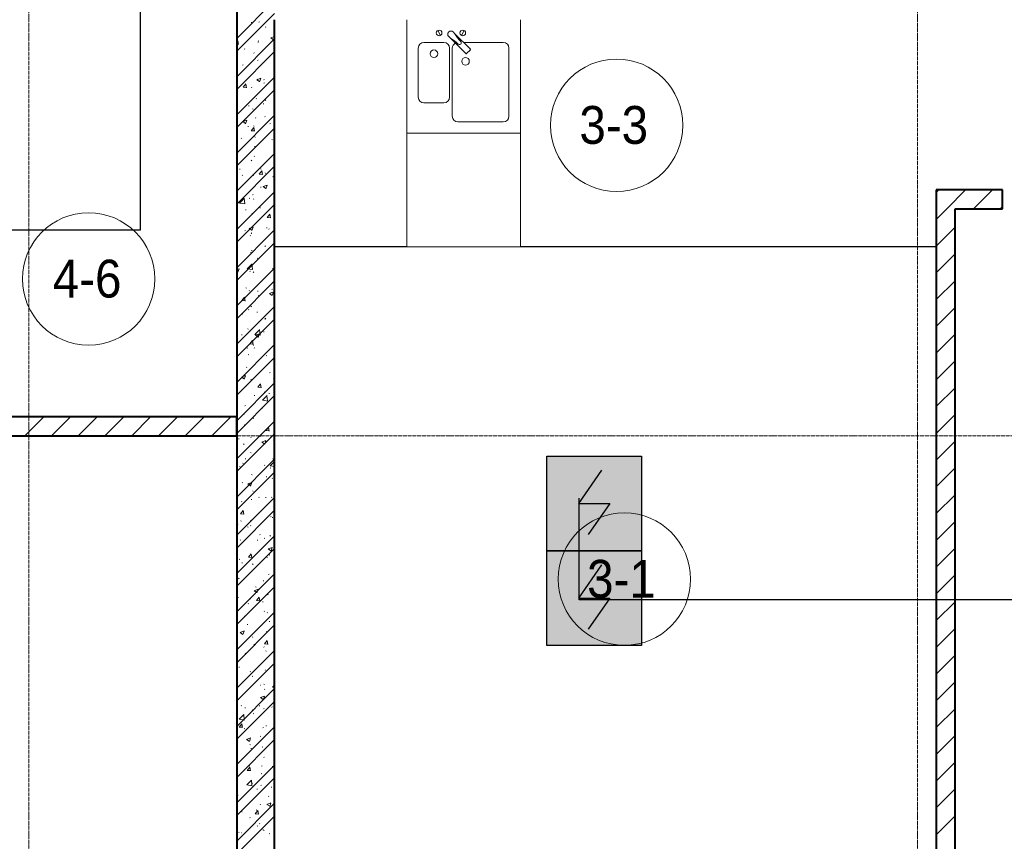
# Model space of a CAD drawing. Header units: millimetres. Extents: x -816133 to 919604, y 87941 to 147341.
# Tile 193 of 201: x 134837 to 140046, y 122190 to 126533. Entities that reach past the tile are written whole.
import ezdxf

# ---------------------------------------------------------------- set-up
doc = ezdxf.new("R2010")
doc.units = ezdxf.units.MM
doc.linetypes.add('ADSK_Линия сетки', pattern=[25, 20, -2.5, 0, -2.5])
doc.linetypes.add('Линия сетки', pattern=[25, 20, -2.5, 0, -2.5])
for name, color, linetype, lineweight in [('A-010-A_ROOM', 7, 'Continuous', 20), ('A-200-M_WALL', 7, 'Continuous', 18), ('A-200-M_WALL_INT', 7, 'Continuous', 18), ('A-200-M_WALL_PAT', 7, 'Continuous', 40), ('A-700-M_FFE', 7, 'Continuous', 18), ('M-520-M_DRAINAGE_FW', 7, 'Continuous', 18), ('Z-030-M_GRID', 7, 'Continuous', 9), ('СОУЭ', 1, 'Continuous', 30), ('СС-011-ПОЖ-СИГНАЛИЗАЦИЯ', 1, 'Continuous', 30)]:
    doc.layers.add(name, color=color, linetype=linetype, lineweight=lineweight)
doc.layers.add('EI_HATCH_GALV', color=7, linetype='Continuous')
doc.styles.add('Arial_2', font='arial.ttf', dxfattribs={"width": 0.9, "height": 400})

# ---------------------------------------------------------------- blocks, each defined once
blk = doc.blocks.new('13эт')
at = {"layer": 'A-010-A_ROOM', "color": 9}
for centre in [(413304.8, 125975), (410511.7, 125162.4), (413345.7, 123575.6)]:
    blk.add_circle(centre, 350, dxfattribs=at)
at = {"layer": 'A-200-M_WALL', "color": 9}
for p, q in [((411495.4, 125333.3), (412195.4, 125333.3)), ((412195.4, 125333.3), (411495.4, 125333.3)), ((411495.4, 125332.5), (414995.4, 125332.5)), ((414995.4, 125332.5), (411495.4, 125332.5)), ((412795.4, 125333.3), (414995.4, 125333.3)), ((414995.4, 125333.3), (412795.4, 125333.3))]:
    blk.add_line(p, q, dxfattribs=at)
at = {"layer": 'A-200-M_WALL_INT', "color": 9, "lineweight": 40}
for p, q in [((411295.4, 126732.5), (411295.4, 121532.9)), ((411495.4, 121532.9), (411495.4, 126532.9)), ((415345.4, 125632.9), (414995.4, 125632.9)), ((414995.4, 125632.9), (414995.4, 125532.9)), ((415345.4, 125532.9), (415345.4, 125632.9)), ((414995.4, 125532.9), (414995.4, 121532.9)), ((415095.4, 121532.9), (415095.4, 125532.9)), ((415095.4, 125532.9), (415345.4, 125532.9)), ((411295.4, 124432.9), (408845.4, 124432.9)), ((411295.4, 124332.9), (411295.4, 124432.9)), ((408845.4, 124332.9), (411295.4, 124332.9))]:
    blk.add_line(p, q, dxfattribs=at)
at = {"layer": 'A-200-M_WALL_PAT', "color": 9, "linetype": 'Continuous', "lineweight": 9}
for p, q in [((411295.4, 126433.9), (411495.4, 126633.9)), ((411295.4, 126366.6), (411495.4, 126566.6)), ((411371, 126518.4), (411374.4, 126518.8)), ((411412.7, 126520.4), (411415.3, 126522.4)), ((411295.4, 126508.4), (411297.8, 126508.8)), ((411446.9, 126494.7), (411449.4, 126492.4)), ((411295.4, 126231.8), (411495.4, 126431.8)), ((411295.4, 126414.8), (411301.8, 126422.3)), ((411305.3, 126402.3), (411301.8, 126421.4)), ((411406.3, 126413.4), (411409.6, 126413.8)), ((411409, 126418.9), (411411.6, 126420.9)), ((411475.1, 126436.6), (411490.3, 126426.4)), ((411475.3, 126436.4), (411495.4, 126444.2)), ((411490.5, 126425.3), (411495.4, 126440)), ((411295.4, 126404.1), (411305.1, 126403.2)), ((411295.4, 126164.5), (411495.4, 126364.5)), ((411336.1, 126379.5), (411338.9, 126377.7)), ((411385.6, 126357.5), (411388, 126355.2)), ((411400.4, 126338.5), (411403.2, 126336.7)), ((411405.3, 126317.4), (411407.9, 126319.5)), ((411326.1, 126293.2), (411329.4, 126293.6)), ((411295.4, 126029.8), (411495.4, 126229.8)), ((411401, 126215.6), (411416.1, 126205.4)), ((411401.1, 126215.4), (411422.4, 126223.6)), ((411401.6, 126216), (411404.2, 126218)), ((411416.3, 126204.3), (411422.5, 126222.7)), ((411438.2, 126217.7), (411441, 126215.9)), ((411438.2, 126198.3), (411441.5, 126198.7)), ((411295.4, 125962.4), (411495.4, 126162.4)), ((411329.2, 126175.6), (411347.4, 126174)), ((411329.4, 126175.5), (411344, 126193.1)), ((411347.6, 126173), (411344.1, 126192.1)), ((411373, 126175.7), (411375.5, 126173.4)), ((411397.9, 126114.5), (411400.5, 126116.5)), ((411446, 126108.7), (411448.5, 126106.5)), ((411358, 126078), (411361.3, 126078.5)), ((411378.8, 126061.9), (411381.6, 126060.1)), ((411434.5, 126088.1), (411437.9, 126088.6)), ((411295.4, 125827.7), (411495.4, 126027.7)), ((411326.8, 125994.6), (411342, 125984.3)), ((411326.9, 125994.4), (411348.3, 126002.6)), ((411342.2, 125983.3), (411348.3, 126001.7)), ((411394.1, 126013), (411396.8, 126015.1)), ((411443.1, 126021), (411445.9, 126019.2)), ((411295.4, 125760.4), (411495.4, 125960.4)), ((411354.4, 125967.9), (411357.7, 125968.3)), ((411371.5, 125946.3), (411389.7, 125944.7)), ((411371.6, 125946.3), (411386.3, 125963.8)), ((411384.7, 125971.5), (411387.1, 125969.3)), ((411389.9, 125943.7), (411386.4, 125962.8)), ((411469.8, 125983.1), (411473.1, 125983.5)), ((411297, 125907.5), (411295.4, 125921.4)), ((411295.4, 125907), (411297.2, 125906.7)), ((411318.2, 125907), (411321, 125905.2)), ((411390.4, 125911.6), (411393.1, 125913.6)), ((411480.9, 125900.1), (411483.7, 125898.3)), ((411389.6, 125862.9), (411392.9, 125863.3)), ((411295.4, 125625.7), (411495.4, 125825.7)), ((411372.1, 125789.7), (411374.6, 125787.4)), ((411386.7, 125810.1), (411389.4, 125812.1)), ((411295.4, 125558.3), (411495.4, 125758.3)), ((411309.4, 125742.7), (411312.7, 125743.1)), ((411413.9, 125717), (411428.6, 125734.5)), ((411421.5, 125744.3), (411424.3, 125742.5)), ((411432.2, 125714.5), (411428.7, 125733.6)), ((411323.1, 125710.3), (411325.9, 125708.5)), ((411383, 125708.6), (411385.7, 125710.7)), ((411413.8, 125717), (411432, 125715.4)), ((411445.1, 125722.8), (411447.6, 125720.5)), ((411485.8, 125703.4), (411488.6, 125701.6)), ((411421.5, 125647.8), (411424.8, 125648.2)), ((411434.6, 125650.8), (411449.8, 125640.6)), ((411434.7, 125650.7), (411456.1, 125658.8)), ((411449.9, 125639.5), (411456.1, 125657.9)), ((414995.4, 125618.9), (415009.5, 125632.9)), ((415050.9, 125532.9), (415150.9, 125632.9)), ((415192.3, 125532.9), (415292.3, 125632.9)), ((411295.4, 125423.6), (411495.4, 125623.6)), ((411310.6, 125563.4), (411334.3, 125588.2)), ((411337.4, 125560.2), (411334.1, 125589.1)), ((411360.9, 125589.4), (411363.7, 125587.6)), ((411379.3, 125607.2), (411382, 125609.2)), ((411383.8, 125585.6), (411386.3, 125583.3)), ((411295.4, 125356.3), (411495.4, 125556.3)), ((411310.5, 125563.5), (411337.6, 125559.3)), ((411341.3, 125527.5), (411344.6, 125528)), ((411417.9, 125537.6), (411421.2, 125538.1)), ((414995.4, 125477.4), (415050.9, 125532.9)), ((415333.8, 125532.9), (415345.4, 125544.6)), ((411375.6, 125505.7), (411378.3, 125507.7)), ((411456.1, 125487.8), (411474.3, 125486.2)), ((411456.2, 125487.7), (411470.9, 125505.3)), ((411474.5, 125485.2), (411470.9, 125504.3)), ((411295.4, 125221.6), (411495.4, 125421.6)), ((411301.5, 125433.7), (411304.4, 125431.9)), ((411337.7, 125417.4), (411341, 125417.8)), ((411360.4, 125429.8), (411375.6, 125419.6)), ((411360.6, 125429.6), (411381.9, 125437.8)), ((411375.8, 125418.5), (411381.9, 125436.9)), ((411453.1, 125432.6), (411456.4, 125433)), ((411464.2, 125426.8), (411467.1, 125425)), ((414995.4, 125336), (415095.4, 125436)), ((411365.8, 125392.7), (411368.6, 125390.9)), ((411371.2, 125403.7), (411373.7, 125401.5)), ((411371.9, 125404.2), (411374.6, 125406.3)), ((411295.4, 125154.2), (411495.4, 125354.2)), ((411372.9, 125312.4), (411376.3, 125312.8)), ((411444.2, 125336.8), (411446.7, 125334.5)), ((411298.1, 125275.1), (411295.4, 125289.9)), ((411295.4, 125276.2), (411298, 125276)), ((411368.2, 125302.8), (411370.9, 125304.8)), ((411403.6, 125271.9), (411406.4, 125270.1)), ((414995.4, 125194.6), (415095.4, 125294.6)), ((411295.4, 125019.5), (411495.4, 125219.5)), ((411295.4, 125212.1), (411307.7, 125216.8)), ((411301.6, 125197.5), (411307.8, 125215.9)), ((411350.9, 125216.2), (411378.1, 125212)), ((411351, 125216.1), (411374.7, 125240.8)), ((411377.8, 125212.8), (411374.5, 125241.8)), ((411485, 125217.5), (411488.3, 125217.9)), ((411295.4, 125202.6), (411301.4, 125198.5)), ((411295.4, 125192.5), (411296.1, 125192.6)), ((411364.5, 125201.3), (411367.2, 125203.4)), ((411382.9, 125199.6), (411385.4, 125197.3)), ((411295.4, 124952.2), (411495.4, 125152.2)), ((411344.2, 125116.1), (411347.1, 125114.3)), ((411481.4, 125107.3), (411484.7, 125107.8)), ((414995.4, 125053.2), (415095.4, 125153.2)), ((411322.2, 125048.3), (411336.9, 125065.8)), ((411340.4, 125045.8), (411336.9, 125064.9)), ((411360.8, 125099.8), (411363.5, 125101.9)), ((411404.8, 125097.3), (411408.1, 125097.7)), ((411408.5, 125075.2), (411411.3, 125073.4)), ((411468.2, 125086), (411483.4, 125075.8)), ((411468.3, 125085.9), (411489.7, 125094.1)), ((411483.5, 125074.8), (411489.7, 125093.2)), ((411295.4, 124817.5), (411495.4, 125017.5)), ((411322, 125048.3), (411340.2, 125046.8)), ((411357.1, 124998.4), (411359.7, 125000.4)), ((411370.3, 125017.8), (411372.8, 125015.5)), ((414995.4, 124911.7), (415095.4, 125011.7)), ((411295.4, 124750.1), (411495.4, 124950.1)), ((411324.6, 124977), (411327.9, 124977.5)), ((411401.2, 124987.1), (411404.5, 124987.6)), ((411443.3, 124950.8), (411445.8, 124948.6)), ((411446.3, 124954.3), (411449.1, 124952.5)), ((411353.4, 124896.9), (411356, 124899)), ((411321, 124866.9), (411324.3, 124867.3)), ((411391.4, 124868.7), (411415.1, 124893.4)), ((411391.4, 124868.8), (411418.5, 124864.6)), ((411394, 124865), (411409.2, 124854.8)), ((411394.2, 124864.9), (411415.5, 124873)), ((411409.4, 124853.7), (411415.5, 124872.2)), ((411418.3, 124865.5), (411414.9, 124894.4)), ((411436.4, 124882.1), (411439.8, 124882.5)), ((414995.4, 124770.3), (415095.4, 124870.3)), ((411295.4, 124615.4), (411495.4, 124815.4)), ((411349.7, 124795.4), (411352.3, 124797.5)), ((411364.3, 124819.1), (411382.5, 124817.5)), ((411364.5, 124819.1), (411379.2, 124836.6)), ((411382.7, 124816.5), (411379.2, 124835.6)), ((411382, 124813.6), (411384.5, 124811.4)), ((411387, 124798.5), (411389.8, 124796.7)), ((411295.4, 124548.1), (411495.4, 124748.1)), ((411356.2, 124761.9), (411359.6, 124762.3)), ((411451.2, 124757.6), (411454, 124755.8)), ((411346, 124694), (411348.6, 124696)), ((414995.4, 124628.9), (415095.4, 124728.9)), ((411319.9, 124644), (411335, 124633.8)), ((411320, 124643.8), (411341.3, 124652)), ((411326.3, 124643.6), (411329.1, 124641.8)), ((411335.2, 124632.7), (411341.4, 124651.1)), ((411468.3, 124667), (411471.6, 124667.4)), ((411489, 124636.7), (411491.8, 124634.9)), ((411295.4, 124413.3), (411495.4, 124613.3)), ((411342.3, 124592.5), (411344.9, 124594.6)), ((411369.4, 124631.8), (411371.9, 124629.5)), ((411406.6, 124589.8), (411424.8, 124588.2)), ((411406.8, 124589.8), (411421.5, 124607.3)), ((411425, 124587.3), (411421.5, 124606.4)), ((414995.4, 124487.5), (415095.4, 124587.5)), ((411295.4, 124346), (411495.4, 124546)), ((411388.1, 124546.8), (411391.4, 124547.2)), ((411431.8, 124521.3), (411455.5, 124546.1)), ((411442.4, 124564.9), (411444.9, 124562.6)), ((411458.7, 124518.1), (411455.3, 124547)), ((411464.7, 124556.8), (411468, 124557.3)), ((411338.6, 124491), (411341.2, 124493.1)), ((411429.7, 124481), (411432.5, 124479.2)), ((411431.8, 124521.4), (411458.9, 124517.2)), ((410174, 124332.9), (410274, 124432.9)), ((410315.4, 124332.9), (410415.4, 124432.9)), ((410456.8, 124332.9), (410556.8, 124432.9)), ((410598.2, 124332.9), (410698.2, 124432.9)), ((410739.6, 124332.9), (410839.6, 124432.9)), ((410881.1, 124332.9), (410981.1, 124432.9)), ((411022.5, 124332.9), (411122.5, 124432.9)), ((411163.9, 124332.9), (411263.9, 124432.9)), ((411307.9, 124426.5), (411311.3, 124427)), ((411331.2, 124446.9), (411334.1, 124445.1)), ((411381.1, 124427.7), (411383.6, 124425.4)), ((411384.5, 124436.6), (411387.8, 124437.1)), ((411493.9, 124440), (411495.4, 124439.1)), ((414995.4, 124346.1), (415095.4, 124446.1)), ((411295.4, 124211.3), (411495.4, 124411.3)), ((411334.8, 124389.6), (411337.5, 124391.6)), ((411449.1, 124360.5), (411463.8, 124378)), ((411467.3, 124358), (411463.8, 124377.1)), ((411493.2, 124412.4), (411495.4, 124414.2)), ((411295.4, 124143.9), (411495.4, 124343.9)), ((411369, 124326.1), (411371.9, 124324.3)), ((411419.8, 124331.6), (411423.1, 124332)), ((411448.9, 124360.5), (411467.1, 124358.9)), ((411304.3, 124316.4), (411307.6, 124316.9)), ((411331.1, 124288.1), (411333.8, 124290.2)), ((411427.7, 124300.2), (411442.8, 124290)), ((411427.8, 124300.1), (411449.1, 124308.3)), ((411443, 124289), (411449.2, 124307.4)), ((411489.5, 124311), (411492.1, 124313)), ((414995.4, 124204.6), (415095.4, 124304.6)), ((411368.5, 124245.8), (411371, 124243.6)), ((411295.4, 124009.2), (411495.4, 124209.2)), ((411309.7, 124170.3), (411312.5, 124168.5)), ((411327.4, 124186.7), (411330.1, 124188.7)), ((411339.6, 124211.4), (411342.9, 124211.8)), ((411441.5, 124178.9), (411444, 124176.6)), ((411472.2, 124174), (411495.4, 124198.1)), ((411472.2, 124174.1), (411495.4, 124170.5)), ((411485.7, 124209.5), (411488.4, 124211.5)), ((411295.4, 123941.9), (411495.4, 124141.9)), ((411373.9, 124129.4), (411376.8, 124127.6)), ((411451.6, 124116.5), (411454.9, 124116.9)), ((411472.4, 124163.4), (411475.2, 124161.6)), ((411491.2, 124131.3), (411495.4, 124130.9)), ((411491.4, 124131.3), (411495.4, 124136.1)), ((414995.4, 124063.2), (415095.4, 124163.2)), ((411323.7, 124085.2), (411326.4, 124087.2)), ((411353.5, 124079.2), (411368.7, 124069)), ((411353.6, 124079.1), (411375, 124087.3)), ((411368.8, 124067.9), (411375, 124086.4)), ((411482, 124108), (411484.7, 124110.1)), ((411380.2, 124041.7), (411382.7, 124039.5)), ((414995.4, 123921.8), (415095.4, 124021.8)), ((411295.4, 123807.2), (411495.4, 124007.2)), ((411320, 123983.7), (411322.7, 123985.8)), ((411371.4, 123996.3), (411374.8, 123996.7)), ((411411.7, 124008.5), (411414.6, 124006.7)), ((411448, 124006.3), (411451.3, 124006.8)), ((411478.3, 124006.6), (411481, 124008.6)), ((411295.4, 123739.8), (411495.4, 123939.8)), ((411314.9, 123921.1), (411333.1, 123919.5)), ((411315, 123921.1), (411329.7, 123938.6)), ((411333.3, 123918.6), (411329.7, 123937.7)), ((411474.6, 123905.1), (411477.3, 123907.1)), ((411295.4, 123864.2), (411300.8, 123866.2)), ((411295.4, 123849.2), (411300.8, 123865.3)), ((411316.3, 123882.3), (411319, 123884.3)), ((411367.6, 123859.9), (411370.1, 123857.6)), ((411367.8, 123886.1), (411371.1, 123886.6)), ((411483.3, 123901.3), (411486.6, 123901.8)), ((414995.4, 123780.4), (415095.4, 123880.4)), ((411295.4, 123605.1), (411495.4, 123805.1)), ((411352.4, 123852.7), (411355.2, 123850.9)), ((411416.7, 123811.8), (411419.5, 123810)), ((411470.9, 123803.6), (411473.6, 123805.7)), ((411312.6, 123780.8), (411315.3, 123782.8)), ((411403.1, 123781.1), (411406.4, 123781.6)), ((411440.6, 123792.9), (411443.1, 123790.7)), ((411295.4, 123537.8), (411495.4, 123737.8)), ((411357.3, 123691.8), (411372, 123709.4)), ((411375.5, 123689.3), (411372, 123708.4)), ((411461.3, 123735.5), (411476.4, 123725.2)), ((411461.4, 123735.3), (411482.7, 123743.5)), ((411467.2, 123702.2), (411469.9, 123704.2)), ((411476.6, 123724.2), (411482.8, 123742.6)), ((414995.4, 123639), (415095.4, 123739)), ((411308.9, 123679.3), (411311.6, 123681.4)), ((411322.9, 123660.9), (411326.2, 123661.3)), ((411357.2, 123691.9), (411375.4, 123690.3)), ((411379.3, 123655.8), (411381.8, 123653.5)), ((411454.5, 123690.9), (411457.3, 123689.1)), ((411295.4, 123403.1), (411495.4, 123603.1)), ((411463.5, 123600.7), (411466.2, 123602.7)), ((414995.4, 123497.5), (415095.4, 123597.5)), ((411305.2, 123577.9), (411307.9, 123579.9)), ((411434.9, 123566), (411438.3, 123566.4)), ((411295.4, 123335.7), (411495.4, 123535.7)), ((411296.7, 123501.1), (411299.5, 123499.3)), ((411387.1, 123514.4), (411402.3, 123504.2)), ((411387.2, 123514.3), (411408.6, 123522.5)), ((411395.1, 123535.2), (411397.9, 123533.4)), ((411402.4, 123503.2), (411408.6, 123521.6)), ((411459.4, 123494.2), (411462.2, 123492.4)), ((411459.8, 123499.2), (411462.5, 123501.3)), ((411301.5, 123476.4), (411304.1, 123478.4)), ((411354.8, 123445.8), (411358.1, 123446.2)), ((411366.7, 123473.9), (411369.2, 123471.6)), ((411399.5, 123462.6), (411417.7, 123461)), ((411399.6, 123462.6), (411414.3, 123480.1)), ((411417.8, 123460), (411414.3, 123479.2)), ((411431.3, 123455.9), (411434.6, 123456.3)), ((414995.4, 123356.1), (415095.4, 123456.1)), ((411295.4, 123201), (411495.4, 123401)), ((411439.7, 123407), (411442.2, 123404.7)), ((411456.1, 123397.8), (411458.8, 123399.8)), ((411295.4, 123133.7), (411495.4, 123333.7)), ((411297.8, 123374.9), (411300.4, 123377)), ((411334.5, 123380.3), (411337.3, 123378.5)), ((411351.1, 123335.6), (411354.5, 123336.1)), ((411466.6, 123350.8), (411469.9, 123351.3)), ((411312.9, 123293.4), (411328.1, 123283.2)), ((411313.1, 123293.3), (411334.4, 123301.5)), ((411328.3, 123282.1), (411334.4, 123300.6)), ((411452.4, 123296.3), (411455, 123298.4)), ((414995.4, 123214.7), (415095.4, 123314.7)), ((411295.4, 123274.5), (411296.7, 123275.5)), ((411378.4, 123269.8), (411380.9, 123267.5)), ((411386.4, 123230.6), (411389.7, 123231.1)), ((411441.7, 123233.3), (411460, 123231.7)), ((411441.9, 123233.3), (411456.6, 123250.8)), ((411460.1, 123230.8), (411456.6, 123249.9)), ((411295.4, 122999), (411495.4, 123199)), ((411339.4, 123183.6), (411342.2, 123181.8)), ((411437.8, 123217.6), (411440.6, 123215.8)), ((411448.7, 123194.8), (411451.3, 123196.9)), ((411295.4, 122931.6), (411495.4, 123131.6)), ((411494.9, 123170.7), (411495.4, 123170.3)), ((411495, 123170.5), (411495.4, 123170.7)), ((414995.4, 123073.3), (415095.4, 123173.3)), ((411306.2, 123110.4), (411309.5, 123110.8)), ((411365.8, 123087.9), (411368.3, 123085.7)), ((411445, 123093.4), (411447.6, 123095.4)), ((411377.2, 123062.7), (411380, 123060.9)), ((411438.8, 123021), (411441.3, 123018.7)), ((411494.8, 123025.6), (411495.4, 123025.6)), ((414995.4, 122931.8), (415095.4, 123031.8)), ((411295.4, 122796.9), (411495.4, 122996.9)), ((411418.3, 123015.5), (411421.6, 123015.9)), ((411441.3, 122991.9), (411443.9, 122994)), ((411484, 123004.1), (411495.4, 123003.1)), ((411484.2, 123004), (411495.4, 123017.4)), ((411295.4, 122729.5), (411495.4, 122929.5)), ((411420.7, 122949.7), (411435.9, 122939.4)), ((411420.8, 122949.5), (411442.2, 122957.7)), ((411436, 122938.4), (411442.2, 122956.8)), ((411317.8, 122906.9), (411320.7, 122905.1)), ((411338.1, 122895.3), (411341.4, 122895.7)), ((411377.5, 122883.8), (411380, 122881.6)), ((411382.1, 122866), (411384.9, 122864.2)), ((411414.6, 122905.4), (411418, 122905.8)), ((411437.6, 122890.4), (411440.2, 122892.5)), ((411480.5, 122900.1), (411483.4, 122898.3)), ((414995.4, 122790.4), (415095.4, 122890.4)), ((411307.9, 122793.9), (411322.6, 122811.4)), ((411308.5, 122835), (411332.3, 122859.7)), ((411308.5, 122835.1), (411335.6, 122830.9)), ((411335.4, 122831.7), (411332.1, 122860.7)), ((411295.4, 122594.8), (411495.4, 122794.8)), ((411307.7, 122793.9), (411325.9, 122792.3)), ((411326.1, 122791.4), (411322.6, 122810.5)), ((411334.5, 122785.1), (411337.8, 122785.6)), ((411433.9, 122789), (411436.5, 122791)), ((411449.9, 122800.3), (411453.2, 122800.8)), ((411295.4, 122527.5), (411495.4, 122727.5)), ((411346.6, 122728.6), (411361.7, 122718.4)), ((411346.7, 122728.5), (411368, 122736.7)), ((411361.9, 122717.4), (411368, 122735.8)), ((411419.9, 122745.1), (411422.7, 122743.3)), ((414995.4, 122649), (415095.4, 122749)), ((411364.9, 122702), (411367.4, 122699.7)), ((411369.7, 122680.1), (411373, 122680.6)), ((411430.1, 122687.5), (411432.8, 122689.6)), ((411437.9, 122635), (411440.4, 122632.8)), ((414995.4, 122507.6), (415095.4, 122607.6)), ((411295.4, 122392.8), (411495.4, 122592.8)), ((411350, 122564.6), (411368.2, 122563.1)), ((411350.2, 122564.6), (411364.8, 122582.1)), ((411360.5, 122589.4), (411363.4, 122587.6)), ((411368.4, 122562.1), (411364.8, 122581.2)), ((411426.4, 122586), (411429.1, 122588.1)), ((411481.8, 122585.2), (411485.1, 122585.6)), ((411295.4, 122325.4), (411495.4, 122525.4)), ((411349, 122487.6), (411372.7, 122512.4)), ((411375.8, 122484.4), (411372.5, 122513.3)), ((411424.8, 122548.4), (411427.6, 122546.6)), ((411348.9, 122487.7), (411376, 122483.5)), ((411376.6, 122497.9), (411379.1, 122495.6)), ((411401.6, 122465), (411404.9, 122465.4)), ((411422.7, 122484.6), (411425.4, 122486.6)), ((411478.1, 122475.1), (411481.5, 122475.5)), ((414995.4, 122366.2), (415095.4, 122466.2)), ((411299.9, 122434.5), (411302.7, 122432.7)), ((411462.6, 122427.6), (411465.4, 122425.8)), ((411295.4, 122190.7), (411495.4, 122390.7)), ((411321.4, 122344.8), (411324.7, 122345.2)), ((411392.4, 122335.4), (411407.1, 122352.9)), ((411398, 122354.9), (411401.3, 122355.3)), ((411410.7, 122332.8), (411407.1, 122351.9)), ((411419, 122383.1), (411421.7, 122385.2)), ((411454.3, 122384.9), (411469.5, 122374.7)), ((411454.5, 122384.8), (411475.8, 122392.9)), ((411469.6, 122373.6), (411475.8, 122392)), ((411295.4, 122123.4), (411495.4, 122323.4)), ((411364, 122316), (411366.5, 122313.7)), ((411392.3, 122335.4), (411410.5, 122333.8)), ((414995.4, 122224.7), (415095.4, 122324.7)), ((411403.3, 122271.8), (411406.1, 122270)), ((411415.3, 122281.7), (411418, 122283.7)), ((411433.2, 122249.8), (411436.5, 122250.3)), ((411437, 122249.1), (411439.5, 122246.8)), ((411304.8, 122237.8), (411307.6, 122236)), ((411317.8, 122234.6), (411321.1, 122235.1)), ((411467.5, 122230.9), (411470.3, 122229.1))]:
    blk.add_line(p, q, dxfattribs=at)
at = {"layer": 'A-700-M_FFE', "color": 9, "lineweight": 9}
for p, q in [((412795.4, 125932.9), (412195.4, 125932.9)), ((412195.4, 125932.9), (412195.4, 125332.9)), ((412795.4, 125332.9), (412795.4, 125932.9)), ((412195.4, 125332.9), (412795.4, 125332.9))]:
    blk.add_line(p, q, dxfattribs=at)
at = {"layer": 'M-520-M_DRAINAGE_FW', "color": 9}
for p, q in [((412195.4, 126532.9), (412195.4, 125932.9)), ((412195.4, 126532.9), (412195.4, 125932.9)), ((412795.4, 125932.9), (412795.4, 126532.9)), ((412358.7, 126476.2), (412372.8, 126449.7)), ((412449.7, 126458.8), (412440.4, 126468)), ((412530.9, 126377.6), (412449.7, 126458.8)), ((412498.1, 126476.2), (412484, 126449.7)), ((412391.4, 126412.9), (412285.4, 126412.9)), ((412416.4, 126444), (412425.6, 126434.7)), ((412425.6, 126434.7), (412506.8, 126353.5)), ((412705.4, 126412.9), (412495.5, 126412.9)), ((412255.4, 126382.9), (412255.4, 126122.9)), ((412421.4, 126122.9), (412421.4, 126382.9)), ((412435.4, 126382.9), (412435.4, 126022.9)), ((412511.1, 126353.5), (412530.9, 126373.3)), ((412735.4, 126022.9), (412735.4, 126382.9)), ((412285.4, 126092.9), (412391.4, 126092.9)), ((412465.4, 125992.9), (412705.4, 125992.9)), ((412195.4, 125932.9), (412795.4, 125932.9))]:
    blk.add_line(p, q, dxfattribs=at)
for centre, radius, start, end in [((412365.7, 126462.9), 15, 0, 180), ((412365.7, 126462.9), 15, 180, 0), ((412428.4, 126456), 17, 45, 225), ((412631.7, 126560.4), 208.5, 209.1823, 223.4054), ((412491.1, 126462.9), 15, 0, 180), ((412491.1, 126462.9), 15, 180, 0), ((412285.4, 126382.9), 30, 90, 180), ((412391.4, 126382.9), 30, 0, 90), ((412323.9, 126252.7), 208.5, 46.5946, 60.8177), ((412465.4, 126382.9), 30, 118.5511, 180), ((412473.7, 126410.7), 9.19, 225, 45), ((412705.4, 126382.9), 30, 0, 90), ((412338.4, 126352.9), 20, 0, 180), ((412338.4, 126352.9), 20, 180, 0), ((412508.9, 126355.7), 3, 225, 315), ((412508.9, 126355.7), 3, 225, 315), ((412528.7, 126375.5), 3, 315, 45), ((412528.7, 126375.5), 3, 315, 45), ((412505.4, 126312.9), 20, 0, 180), ((412505.4, 126312.9), 20, 180, 0), ((412285.4, 126122.9), 30, 180, 270), ((412391.4, 126122.9), 30, 270, 0), ((412465.4, 126022.9), 30, 180, 270), ((412705.4, 126022.9), 30, 270, 0)]:
    blk.add_arc(centre, radius, start, end, dxfattribs=at)
at = {"layer": 'Z-030-M_GRID', "color": 9, "linetype": 'Линия сетки'}
for p, q in [((410195.4, 117558.7), (410195.4, 138582.9)), ((411295.4, 117558.7), (411295.4, 138582.9)), ((414895.4, 117558.7), (414895.4, 138582.9))]:
    blk.add_line(p, q, dxfattribs=at)
at = {"layer": 'Z-030-M_GRID', "color": 9, "linetype": 'ADSK_Линия сетки'}
blk.add_line((443695.4, 124332.9), (399384.3, 124332.9), dxfattribs=at)
at = {"layer": 'A-010-A_ROOM', "color": 9, "style": 'Arial_2', "width": 0.9}
for s, p in [('3-3', (413107.7, 125876.7)), ('4-6', (410322, 125064.1)), ('3-1', (413148.6, 123477.4))]:
    blk.add_text(s, height=200, dxfattribs=at).set_placement(p)
blk = doc.blocks.new('ИП 212-64 прот.R3')
at = {"layer": 'EI_HATCH_GALV', "lineweight": 30, "true_color": 0xffffff}
h = blk.add_hatch(color=7, dxfattribs=at)
h.dxf.hatch_style = 1
h.paths.add_polyline_path([(-2.5, 2.5), (2.5, 2.5), (2.5, -2.5), (-2.5, -2.5)])
at = {"color": 1, "linetype": 'ByBlock', "lineweight": -2}
for p, q in [((0.397, 1.766), (-0.83, 0)), ((-0.83, 0), (0.829, 0)), ((0.829, 0), (-0.306, -1.637))]:
    blk.add_line(p, q, dxfattribs=at)
at = {"color": 1, "linetype": 'ByBlock', "lineweight": -2, "ltscale": 0.1}
blk.add_lwpolyline([(-2.5, 2.5), (2.5, 2.5), (2.5, -2.5), (-2.5, -2.5)], close=True, dxfattribs=at)

msp = doc.modelspace()

# ---------------------------------------------------------------- linework, layer by layer
at = {"layer": 'СС-011-ПОЖ-СИГНАЛИЗАЦИЯ', "ltscale": 100}
for points in [[(134277.2, 129484.2), (134277.2, 128913.4), (135474.7, 128913.4), (135474.7, 125420.7), (134008.3, 125420.7), (134008.3, 123002.6), (134521.6, 123002.6), (134521.6, 122416.5), (130024.6, 122416.5), (130024.6, 123613.3), (129413.6, 123613.3), (129413.6, 127912), (128802.6, 127912), (128802.6, 130501), (129780.2, 130501)], [(140533.8, 129548.5), (140533.8, 127936.4), (141584.7, 127936.4), (142146.8, 127936.4), (142146.8, 123930.8), (140949.3, 123930.8), (140949.3, 123466.7), (137796.5, 123466.7), (137796.5, 124004.1)]]:
    msp.add_lwpolyline(points, dxfattribs=at)

# ---------------------------------------------------------------- block references
at = {"layer": 'СОУЭ', "color": 6, "xscale": 100, "yscale": 100, "zscale": 100}
for p in [(137875.8, 123975.3), (137875.8, 123475.3)]:
    msp.add_blockref('ИП 212-64 прот.R3', p, dxfattribs=at)
at = {"layer": 'СС-011-ПОЖ-СИГНАЛИЗАЦИЯ', "color": 9, "lineweight": 30}
msp.add_blockref('13эт', (-275309.7, 0), dxfattribs=at)

doc.saveas('drawing.dxf')
